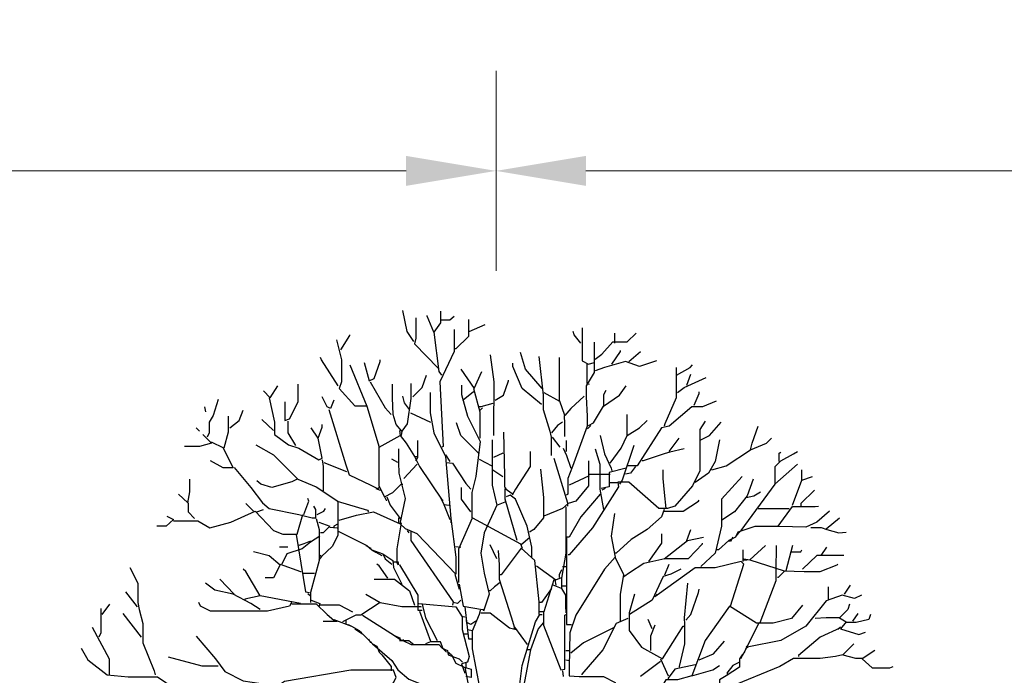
# Model space of a CAD drawing. Header units: metres. Extents: x 184432 to 189351, y 346610 to 348484.
# Tile 17 of 63: x 188912.69 to 188922.55, y 348439.78 to 348446.34. Entities that reach past the tile are written whole.
import ezdxf

# ---------------------------------------------------------------- set-up
doc = ezdxf.new("R2010")
doc.units = ezdxf.units.M
doc.header["$PDMODE"] = 35
doc.header["$PDSIZE"] = 0.075
doc.layers.add('B-ME-GR-BOOM-SD', color=90, linetype='Continuous', lineweight=25)
doc.layers.add('X-XX-AL-DETAIL1-M', color=7, linetype='Continuous', lineweight=18)
doc.styles.add('NLCS-ISO-ANNOTATIEF-T18', font='NLCS-ISO.ttf', dxfattribs={"height": 1.8})
doc.dimstyles.new('NLCS-ANNOTATIEF-T18-PIJL_L2_H0', dxfattribs={"dimtxt": 2.5, "dimasz": 1.8, "dimexe": 2, "dimexo": 2, "dimgap": 0.7, "dimtad": 1, "dimzin": 0, "dimdsep": 46, "dimtxsty": 'NLCS-ISO-ANNOTATIEF-T18', "dimcen": 0, "dimdle": 2, "dimclrd": 256, "dimclre": 256, "dimclrt": 10, "dimaunit": 2, "dimadec": 0, "dimazin": 0, "dimtfac": 1, "dimtdec": 3, "dimtofl": 0, "dimtmove": 0, "dimatfit": 3, "dimfxl": 2, "dimfxlon": 1, "dimtfillclr": 256, "dimtolj": 1, "dimtzin": 0, "dimlwd": -1, "dimlwe": -1, "dimarcsym": 0})

# ---------------------------------------------------------------- blocks, each defined once
blk = doc.blocks.new('*D83')
at = {"layer": 'Defpoints', "color": 0, "transparency": 16777216}
for p in [(188898.0873, 348444.8308), (188898.0873, 348434.2737), (188917.4566, 348426.8231)]:
    blk.add_point(p, dxfattribs=at)
at = {"layer": 'X-XX-AL-DETAIL1-M', "transparency": 16777216}
for p, q in [((188898.0873, 348443.8308), (188898.0873, 348445.8308)), ((188917.4566, 348443.8308), (188917.4566, 348445.8308)), ((188916.5566, 348444.8308), (188898.9873, 348444.8308))]:
    blk.add_line(p, q, dxfattribs=at)
for points in [[(188898.9873, 348444.9808), (188898.9873, 348444.6808), (188898.0873, 348444.8308)], [(188916.5566, 348444.9808), (188916.5566, 348444.6808), (188917.4566, 348444.8308)]]:
    blk.add_solid(points, dxfattribs=at)
at = {"layer": 'X-XX-AL-DETAIL1-M', "color": 10, "transparency": 16777216, "insert": (188907.029, 348445.7658), "char_height": 0.9, "attachment_point": 5, "style": 'NLCS-ISO-ANNOTATIEF-T18'}
blk.add_mtext('\\A1;Ruigte', dxfattribs=at)
blk = doc.blocks.new('*D84')
at = {"layer": 'Defpoints', "color": 0, "transparency": 16777216}
for p in [(188917.4566, 348444.8308), (188917.4566, 348426.8231), (188943.2266, 348426.809)]:
    blk.add_point(p, dxfattribs=at)
at = {"layer": 'X-XX-AL-DETAIL1-M', "transparency": 16777216}
for p, q in [((188917.4566, 348443.8308), (188917.4566, 348445.8308)), ((188943.2266, 348443.8308), (188943.2266, 348445.8308)), ((188942.3266, 348444.8308), (188918.3566, 348444.8308))]:
    blk.add_line(p, q, dxfattribs=at)
for points in [[(188918.3566, 348444.9808), (188918.3566, 348444.6808), (188917.4566, 348444.8308)], [(188942.3266, 348444.9808), (188942.3266, 348444.6808), (188943.2266, 348444.8308)]]:
    blk.add_solid(points, dxfattribs=at)
at = {"layer": 'X-XX-AL-DETAIL1-M', "color": 10, "transparency": 16777216, "insert": (188930.3416, 348445.6308), "char_height": 0.9, "attachment_point": 5, "style": 'NLCS-ISO-ANNOTATIEF-T18'}
blk.add_mtext('\\A1;Bos', dxfattribs=at)
blk = doc.blocks.new('SGR-BOOM_S02_D_ZIJ-D')
at = {"flags": 128}
for points in [[(-0.7651, 11.1487), (-0.8324, 11.2495), (-0.8744, 11.4597)], [(-0.4961, 11.4513), (-0.4961, 11.3336), (-0.5633, 11.2411), (-0.6306, 11.4009), (-0.6306, 11.4093)], [(-0.7441, 11.3841), (-0.7441, 11.1823), (-0.7567, 11.1234), (-0.5213, 10.8796)], [(-0.4877, 11.3631), (-0.4036, 11.3631), (-0.3615, 11.4009)], [(-0.2186, 11.3673), (-0.2186, 11.1991), (-0.3447, 11.073), (-0.3531, 11.073)], [(-0.5633, 11.2411), (-0.5129, 10.846), (-0.4877, 10.8123)], [(-0.3615, 11.2664), (-0.3615, 11.0478), (-0.5045, 10.7451), (-0.4708, 10.0977), (-0.4792, 10.0893)], [(-0.2102, 11.2495), (-0.0504, 11.3168)], [(0.908, 11.1318), (0.8408, 11.2159), (0.8324, 11.2495)], [(0.9207, 11.2832), (0.9207, 10.9553), (0.9837, 10.9216), (1.0426, 10.9385)], [(-1.5386, 11.1655), (-1.4882, 10.9637), (-1.4882, 10.7451), (-1.5134, 10.6778), (-1.3537, 10.5055), (-1.2359, 10.5055)], [(-1.4966, 11.0646), (-1.4041, 11.2075), (-1.4041, 11.2159)], [(1.0426, 11.1402), (1.0426, 10.8376), (0.9627, 10.703), (0.9606, 10.5937), (0.9721, 10.4004), (0.9721, 10.2995), (0.824, 9.8959), (0.7777, 9.7782), (0.7777, 9.6184), (0.7651, 9.61)], [(1.051, 10.9721), (1.1182, 11.0225), (1.2275, 11.1444), (1.3705, 11.1444), (1.4629, 11.2327)], [(1.2486, 11.1318), (1.2486, 11.2327)], [(1.2191, 10.9216), (1.3032, 11.0478), (1.3032, 11.0562)], [(1.3873, 10.9469), (1.505, 11.0478)], [(-1.5218, 10.703), (-1.69, 10.9637), (-1.6984, 10.9889)], [(-1.2612, 10.9385), (-1.2107, 10.7535), (-1.1603, 10.7787), (-1.1014, 10.9469), (-1.1014, 10.9637)], [(0, 11.0141), (0.0378, 10.7451), (0.0357, 10.5433), (0.0347, 10.4592), (0.0347, 10.207)], [(0.5213, 10.6778), (0.3531, 10.8712), (0.3027, 11.0394)], [(0.4877, 10.9973), (0.5297, 10.6106), (0.5297, 10.4676), (0.597, 10.249), (0.6096, 10.1902), (0.6117, 10.1061), (0.6117, 10.0052)], [(0.5381, 10.6358), (0.6936, 10.5517), (0.6936, 10.9889)], [(1.6647, 10.9553), (1.4966, 10.8964), (1.3537, 10.9469), (1.1434, 10.888), (1.051, 10.8544)], [(-1.4041, 10.9132), (-1.2359, 10.5013), (-1.1098, 10.0893), (-0.8996, 10.207), (-0.8408, 10.1313), (-0.7567, 9.9968), (-0.7315, 9.9968)], [(-0.2943, 10.8712), (-0.1597, 10.6778), (-0.0841, 10.846)], [(0.5129, 10.5181), (0.3195, 10.6778), (0.227, 10.8964), (0.227, 10.9301)], [(0.9669, 10.9216), (0.9669, 10.7283), (0.9921, 10.7199)], [(1.8623, 10.888), (1.8623, 10.5853), (1.7488, 10.3247), (1.7404, 10.2995)], [(1.8665, 10.8123), (2.001, 10.888), (2.0263, 10.9132)], [(-1.2023, 10.7451), (-1.051, 10.4844), (-0.9921, 10.4172)], [(-0.7735, 10.5937), (-0.681, 10.6862), (-0.639, 10.8123)], [(0.0504, 10.5601), (0.1345, 10.6106), (0.185, 10.7535), (0.185, 10.7619)], [(1.8749, 10.6358), (1.9422, 10.6862), (2.1608, 10.7871)], [(1.9674, 10.7115), (2.0095, 10.8207)], [(-2.2701, 10.6526), (-2.2028, 10.5853), (-2.1272, 10.703)], [(-2.0557, 10.5433), (-2.0557, 10.3583), (-2.0095, 10.3751), (-1.9212, 10.5433), (-1.9212, 10.7199)], [(-0.7945, 10.7283), (-0.7945, 10.5769), (-0.8324, 10.3247), (-0.8828, 10.249), (-0.9417, 10.3163), (-0.9711, 10.4172), (-0.9774, 10.5853), (-0.9774, 10.7199)], [(-0.2859, 10.7115), (-0.2859, 10.619), (-0.227, 10.4004), (-0.1009, 10.1481), (-0.1429, 9.795), (-0.185, 9.6353), (-0.185, 9.383)], [(-0.1681, 10.6778), (-0.1051, 10.4424), (-0.1051, 10.1818)], [(0.9837, 10.3079), (1.0341, 10.3331), (1.135, 10.5013), (1.2948, 10.6106), (1.3621, 10.703)], [(1.1392, 10.5013), (1.1392, 10.619), (1.1603, 10.661)], [(-2.7241, 10.5685), (-2.7746, 10.4088), (-2.8124, 10.3415), (-2.8124, 10.2322), (-2.8334, 10.1902)], [(-2.2112, 10.5853), (-2.1608, 10.3415), (-2.1608, 10.2154), (-2.0179, 10.1145), (-1.917, 10.0809), (-1.7152, 9.9632), (-1.6815, 9.98), (-1.7236, 10.1818), (-1.6815, 10.2911), (-1.6815, 10.3163)], [(-1.5638, 10.5601), (-1.5975, 10.476), (-1.6311, 10.4929), (-1.6815, 10.5937)], [(-0.6011, 10.6358), (-0.6011, 10.434), (-0.5633, 10.2322), (-0.4456, 9.9968), (-0.3952, 9.3746), (-0.3447, 8.9879), (-0.3447, 8.8197), (-0.7315, 9.2233), (-0.8492, 9.2737), (-0.8996, 9.3242), (-0.8492, 9.5764), (-0.9122, 9.8286), (-0.9143, 9.9379), (-0.9143, 10.0725)], [(-0.8071, 10.4676), (-0.8576, 10.5349), (-0.8744, 10.6022)], [(-0.1681, 10.6442), (-0.269, 10.5601), (-0.2774, 10.5601)], [(0.9417, 10.6022), (0.8071, 10.476), (0.7483, 10.4088), (0.6978, 10.5517)], [(2.2617, 10.5517), (2.1272, 10.4929), (2.0179, 10.4929), (1.7908, 10.2995), (1.7152, 10.2827), (1.4714, 9.9043), (1.3789, 9.9043)], [(2.0431, 10.5097), (2.0935, 10.6274), (2.0935, 10.6442)], [(-2.8586, 10.4929), (-2.8502, 10.4424)], [(-2.6064, 10.2827), (-2.5139, 10.3583), (-2.4719, 10.4592)], [(-1.6143, 10.4676), (-1.4461, 9.9127), (-1.4125, 9.8118), (-1.1939, 9.7109), (-1.1266, 9.6773), (-1.1098, 9.6857)], [(0.0252, 10.5265), (-0.0925, 10.4929), (-0.1093, 10.4929)], [(-0.0757, 10.4844), (-0.1009, 10.4592)], [(-2.6232, 10.4004), (-2.6232, 10.2406), (-2.6652, 10.0809), (-2.7914, 10.1397)], [(-2.1692, 10.2574), (-2.2869, 10.3667)], [(-0.7987, 10.434), (-0.597, 10.3415)], [(0.7399, 10.4088), (0.7441, 10.3247), (0.7441, 10.1986)], [(1.2023, 9.9295), (1.3116, 10.0809), (1.3705, 10.207), (1.4966, 10.2827), (1.5722, 10.3583)], [(1.3705, 10.207), (1.3705, 10.4172)], [(-2.9427, 10.2827), (-2.9091, 10.249)], [(-2.0263, 10.3499), (-2.0263, 10.2322), (-1.9506, 10.1061)], [(-1.7236, 10.1818), (-1.7908, 10.2827)], [(-0.908, 10.2574), (-0.8996, 10.207)], [(-0.1177, 10.0304), (-0.2943, 10.207), (-0.3363, 10.3331)], [(0.7231, 10.3415), (0.6726, 10.3079), (0.6138, 10.2322)], [(2.1524, 10.3499), (2.0977, 10.2658), (2.0977, 9.8539), (2.0263, 9.7025), (1.8497, 9.5007), (1.774, 9.4755), (1.69, 9.4755), (1.3873, 9.7404), (1.278, 9.7404), (1.2864, 9.6941), (1.0257, 9.2821), (0.7903, 9.0131), (0.7819, 9.0131)], [(1.0089, 10.3079), (0.9753, 10.2742)], [(2.1103, 10.1649), (2.1944, 10.207), (2.3121, 10.3415)], [(2.6064, 10.0641), (2.6232, 10.1313), (2.6821, 10.2995)], [(-2.8755, 10.2154), (-2.7914, 10.1313), (-2.9091, 10.0977), (-3.0604, 10.0977)], [(-0.8828, 10.249), (-0.8912, 10.207)], [(-0.7273, 10.1565), (-0.7273, 9.9884), (-0.7483, 9.9548)], [(0.021, 10.1649), (0.0189, 9.8623), (0.0189, 9.7109), (0.0673, 9.5091), (0.1513, 9.5428)], [(0.1345, 10.2406), (0.1429, 9.8034), (0.1429, 9.6941), (0.1597, 9.6773)], [(0.6222, 10.1902), (0.6978, 10.0893)], [(0.7651, 10.0472), (0.7651, 10.1565)], [(1.1014, 10.207), (1.1434, 10.022), (1.2107, 9.8791), (1.2191, 9.8539)], [(1.7908, 10.0472), (1.8917, 10.1818)], [(2.2953, 10.1649), (2.2533, 9.9463), (2.186, 9.8286), (2.0515, 9.7362)], [(2.2196, 9.8623), (2.3626, 9.9043), (2.6064, 10.0641), (2.7661, 10.1313), (2.8166, 10.1818)], [(-2.6737, 10.0809), (-2.5728, 9.8833), (-2.6737, 9.8833), (-2.7998, 9.9548)], [(-2.3458, 10.1145), (-2.1692, 10.0136), (-1.9254, 9.7698), (-1.7404, 9.6941), (-1.526, 9.5512), (-1.526, 9.2065), (-1.5807, 9.0972), (-1.69, 8.9963), (-1.7068, 9.0047)], [(-1.114, 10.0893), (-1.114, 9.7025), (-1.0594, 9.5932), (-0.9753, 9.6353), (-0.8912, 9.7193), (-0.8744, 9.7193)], [(0.7315, 10.0809), (0.7651, 10.0052), (0.8071, 9.8791)], [(1.051, 10.0725), (1.0972, 9.9211), (1.0972, 9.6689), (1.135, 9.4671)], [(1.4377, 10.1061), (1.32, 9.7614), (1.2948, 9.7193)], [(1.9422, 10.0725), (1.7992, 10.0388), (1.7404, 10.022), (1.5302, 9.9548), (1.5218, 9.9548)], [(-1.6815, 9.9632), (-1.6731, 9.8959), (-1.6731, 9.6521)], [(-0.9248, 9.9379), (-0.9837, 9.9716)], [(-0.7567, 9.9968), (-0.7062, 9.8959), (-0.4792, 9.5596), (-0.4708, 9.5596)], [(-0.4456, 10.0136), (-0.4036, 9.9463)], [(-0.1093, 9.9716), (0.0168, 9.9043)], [(0.1261, 10.0304), (0.0336, 9.9884)], [(0.3994, 10.0472), (0.3994, 9.8959), (0.2522, 9.6689), (0.2186, 9.61)], [(0.639, 9.98), (0.7735, 9.5344), (0.7735, 9.5007)], [(2.4635, 9.1981), (2.4887, 9.2317), (2.5139, 9.2569), (2.8544, 9.7193), (2.8544, 9.8959), (2.9091, 9.9548), (3.0352, 10.022), (3.0772, 10.0472)], [(2.8923, 9.9463), (2.8923, 10.0304), (2.9091, 10.0388)], [(-2.5643, 9.8875), (-2.3962, 9.6857), (-2.2785, 9.5344), (-2.2112, 9.4755), (-1.917, 9.4167), (-1.7824, 9.383), (-1.7446, 9.383), (-1.7446, 9.4671), (-1.7656, 9.5007)], [(-1.6647, 9.9379), (-1.4377, 9.8455)], [(-0.7315, 9.9211), (-0.866, 9.7782)], [(-0.4372, 9.9379), (-0.3783, 9.9295), (-0.2438, 9.7277), (-0.1934, 9.6689)], [(0.0252, 9.8623), (0.1261, 9.795)], [(0.5045, 9.8707), (0.5339, 9.5848), (0.5339, 9.383), (0.4372, 9.2653), (0.3952, 9.2401)], [(0.9837, 9.9548), (0.9837, 9.7025), (0.8576, 9.5512), (0.7819, 9.526), (0.7735, 9.5344)], [(1.3621, 9.8791), (1.1897, 9.837), (1.1897, 9.6941), (1.1098, 9.6773)], [(1.4545, 9.8959), (1.4041, 9.8286), (1.3537, 9.8202)], [(1.7614, 9.4755), (1.7467, 9.6353), (1.7309, 9.7782), (1.7309, 9.8623)], [(2.8502, 9.7193), (3.0772, 9.9211)], [(3.1193, 9.7614), (3.1193, 9.8623)], [(-3.1193, 9.6184), (-3.0268, 9.5344), (-3.0058, 9.6437), (-3.0058, 9.7698)], [(-1.9338, 9.7698), (-1.9842, 9.7446), (-2.186, 9.6857), (-2.2953, 9.7193), (-2.3373, 9.753)], [(0.9921, 9.8034), (0.7903, 9.7109)], [(0.9921, 9.8202), (1.2023, 9.8202)], [(2.5223, 9.795), (2.3163, 9.568), (2.3163, 9.299), (2.2533, 9.0299), (2.1103, 8.8954)], [(2.6316, 9.7698), (2.5728, 9.6016), (2.4467, 9.4419), (2.3205, 9.3578)], [(3.0268, 9.5091), (3.1193, 9.7614), (3.2286, 9.795)], [(-1.1434, 9.6773), (-1.1014, 9.6605)], [(-0.1934, 9.4419), (-0.2859, 9.568), (-0.2859, 9.6857)], [(0.269, 9.156), (0.1513, 9.568), (0.1513, 9.6773), (0.2186, 9.6269)], [(1.1519, 9.6773), (1.1182, 9.6605)], [(1.278, 9.732), (1.1939, 9.732)], [(3.2454, 9.6605), (3.1109, 9.526), (3.1109, 9.5007)], [(-1.8665, 9.4167), (-1.8161, 9.5512), (-1.8245, 9.5764)], [(-1.0594, 9.5932), (-1.0426, 9.5596), (-1.0341, 9.5596)], [(-1.0341, 9.5932), (-1.0005, 9.5091), (-0.8996, 9.3746), (-0.8912, 9.3746)], [(-0.4961, 9.5848), (-0.4624, 9.5176), (-0.4036, 9.3662)], [(0.4162, 8.9879), (0.4162, 9.0888), (0.3699, 9.299), (0.2522, 9.568), (0.2018, 9.61), (0.1597, 9.5932)], [(1.1014, 9.6184), (0.908, 9.3914), (0.7903, 9.1897), (0.7651, 9.1897)], [(2.5643, 9.5848), (2.64, 9.6016), (2.7073, 9.6437)], [(-3.0226, 9.5344), (-3.0226, 9.4419), (-2.9595, 9.3746)], [(-2.371, 9.4503), (-2.4467, 9.526)], [(-2.3373, 9.4419), (-2.2701, 9.4671)], [(-1.732, 9.4167), (-1.6647, 9.4503), (-1.6479, 9.4755)], [(-1.5302, 9.5512), (-1.2275, 9.4587), (-1.2191, 9.4419)], [(-0.4624, 9.5176), (-0.412, 9.5091)], [(0.0673, 9.5091), (-0.0589, 9.2317), (-0.0925, 9.0299), (-0.0589, 8.8281), (-0.0084, 8.6179), (-0.0673, 8.4498)], [(0.7819, 9.526), (0.7231, 9.4755), (0.5381, 9.3998), (0.5297, 9.3998)], [(0.7567, 9.4923), (0.7567, 9.0299), (0.7147, 8.7777), (0.7147, 8.6768), (0.6306, 8.7104)], [(1.7404, 9.4671), (1.7152, 9.3914), (1.5722, 9.2653), (1.4125, 9.1644), (1.2612, 9.0299), (1.2528, 9.0299)], [(1.7404, 9.4503), (1.9338, 9.4503), (2.0851, 9.5512), (2.0935, 9.5596)], [(2.6821, 9.4755), (2.9932, 9.4755)], [(2.8839, 9.299), (3.0268, 9.4965), (3.2538, 9.4965), (3.2874, 9.5007)], [(-3.237, 9.3998), (-3.1697, 9.3662), (-3.2454, 9.299), (-3.3379, 9.299)], [(-3.1697, 9.3536), (-2.9259, 9.3536), (-2.8082, 9.2821), (-2.598, 9.341), (-2.3542, 9.4503), (-2.1692, 9.2569), (-2.0767, 9.2191), (-1.9338, 9.2191), (-1.8749, 9.4167)], [(-1.7404, 9.3746), (-1.711, 9.2653), (-1.711, 8.9542), (-1.7992, 8.6347), (-1.7992, 8.5338)], [(-1.5134, 9.3578), (-1.3368, 9.4083), (-1.1687, 9.4419), (-0.8996, 9.3242)], [(-0.9164, 9.383), (-0.9164, 9.3326)], [(-0.3952, 9.3746), (-0.3952, 9.3326)], [(-0.3153, 8.7356), (-0.3153, 9.0719), (-0.1766, 9.383), (0.3027, 9.1224), (0.3195, 9.0804)], [(1.2443, 9.4251), (1.2107, 9.1981), (1.2528, 8.9879)], [(3.3967, 9.4503), (3.2706, 9.341), (3.1613, 9.2905), (2.8923, 9.2947), (2.6484, 9.2947), (2.4803, 9.2401), (2.4551, 9.1897), (2.3878, 9.156), (2.2869, 9.0635), (2.2701, 9.0635)], [(3.3631, 9.2737), (3.4976, 9.383)], [(-1.7152, 9.341), (-1.6059, 9.299), (-1.6731, 9.2317), (-1.6984, 9.2317)], [(-1.6059, 9.2905), (-1.5302, 9.2821)], [(-1.5218, 9.3242), (-1.5638, 9.299), (-1.5638, 9.2905)], [(-0.8912, 9.3326), (-0.9333, 9.0719), (-0.9333, 8.9374), (-0.9753, 8.9374)], [(3.2118, 9.2863), (3.3126, 9.2863), (3.3715, 9.2653), (3.4892, 9.2317), (3.5649, 9.2401)], [(-1.7068, 9.1981), (-1.7992, 9.1392), (-1.8833, 9.0719), (-2.0347, 9.0215), (-2.0851, 8.9206)], [(-1.9422, 9.2149), (-1.8497, 8.6431), (-1.8077, 8.6347)], [(-1.5218, 9.2485), (-1.2359, 9.1056), (-1.1855, 9.0635), (-1.0762, 9.0215), (-1.051, 8.971), (-0.9837, 8.9206)], [(-0.8324, 9.2569), (-0.8156, 9.2317)], [(-0.7945, 9.2485), (-0.7945, 9.156), (-0.3699, 8.5423), (-0.3783, 8.5086)], [(0.3952, 9.1812), (0.3111, 9.114)], [(0.7651, 9.1897), (0.7651, 8.5927), (0.7651, 8.3152), (0.8156, 8.3152)], [(1.5891, 8.9458), (1.7194, 9.1308), (1.7194, 9.2233)], [(1.7404, 8.971), (1.9758, 9.156), (2.1356, 9.1897)], [(1.9674, 9.156), (2.0095, 9.2653)], [(2.4298, 9.1897), (2.4046, 9.1476), (2.3878, 9.1476)], [(-2.1103, 9.093), (-2.0263, 9.093)], [(-1.7992, 9.1476), (-1.8665, 9.1224), (-1.917, 9.1056)], [(-1.2443, 9.1056), (-1.1939, 9.0804)], [(-0.3447, 9.0972), (-0.2943, 9.0888)], [(0.0673, 8.971), (0, 9.114)], [(0.4919, 8.4161), (0.4919, 8.5423), (0.4456, 8.9542), (0.3111, 9.0804), (0.1093, 8.8113), (0.1009, 8.8113)], [(1.3368, 8.7945), (1.3957, 8.8365), (1.5386, 8.929), (1.7488, 8.9753), (1.9842, 8.9753), (2.1272, 9.1224), (2.1272, 9.1308)], [(2.7577, 9.1056), (2.598, 8.9626), (2.9427, 8.8533), (3.1445, 8.8449), (3.3042, 8.8449), (3.4724, 8.9122), (3.4808, 8.9206)], [(2.8628, 9.1056), (2.8607, 8.8533), (2.8607, 8.7524), (2.6989, 8.3321)], [(3.0268, 9.1056), (2.9595, 8.8533)], [(3.3126, 9.0047), (3.3715, 9.0888)], [(-2.371, 9.0467), (-2.2112, 9.0047), (-2.1019, 8.9122), (-2.1692, 8.7819), (-2.2533, 8.7819)], [(-1.69, 8.9963), (-1.7152, 8.9626)], [(-1.1855, 9.0635), (-1.1434, 9.0383), (-1.0846, 9.0047)], [(-1.0762, 9.0215), (-0.9753, 8.9542), (-0.9669, 8.887), (-0.8828, 8.7188)], [(0.0799, 9.0551), (0.0904, 8.9122), (0.0904, 8.7693), (0.2102, 8.3909), (0.2438, 8.2816), (0.2354, 8.2732)], [(1.3032, 8.3489), (1.3032, 8.6179), (1.3368, 8.8113), (1.2528, 8.9879), (1.1434, 8.8702), (0.8576, 8.4077), (0.7987, 8.2312), (0.7903, 7.8865), (0.7903, 7.8024), (0.8912, 7.794), (1.135, 7.794), (1.2528, 7.7351), (1.2528, 7.7267)], [(2.5307, 9.0635), (2.5307, 8.9458)], [(2.5391, 8.971), (2.598, 8.9626)], [(3.0184, 9.0425), (3.1109, 9.0425), (3.1193, 9.0635)], [(3.5397, 9.0047), (3.2706, 9.0047), (3.1277, 8.8702)], [(-3.6069, 8.887), (-3.527, 8.7272), (-3.527, 8.5338), (-3.5144, 8.4666), (-3.4766, 8.3237), (-3.4766, 8.1303), (-3.3631, 7.8528), (-3.3547, 7.8108)], [(-2.1019, 8.9206), (-1.9001, 8.8449), (-1.8917, 8.8449)], [(-1.0257, 8.7777), (-1.1098, 8.9038), (-1.135, 8.9206)], [(-0.9248, 8.9458), (-0.9164, 8.9122), (-0.9333, 8.9374)], [(-0.908, 8.9122), (-0.7231, 8.6095), (-0.7231, 8.4582), (-0.681, 8.4582)], [(0.4624, 8.9038), (0.6558, 8.7609), (0.7147, 8.7861)], [(0.7231, 8.8954), (0.7651, 8.8954)], [(2.4046, 8.5002), (2.5391, 8.9206), (2.5139, 8.9458), (2.2533, 8.8828), (2.0515, 8.8828), (1.6731, 8.6095), (1.6647, 8.6179)], [(1.7488, 8.8113), (1.7908, 8.9206)], [(2.5391, 8.9626), (2.5728, 8.9626)], [(-2.3037, 8.6011), (-2.4467, 8.8449), (-2.4719, 8.8702)], [(-1.8833, 8.8281), (-1.7572, 8.8281)], [(-0.3531, 8.8197), (-0.3195, 8.702), (-0.3111, 8.6684)], [(0.7147, 8.8617), (0.6894, 8.8113), (0.6894, 8.7861)], [(1.9086, 8.8702), (1.8077, 8.8197), (1.732, 8.7945), (1.6227, 8.5591), (1.3957, 8.4161)], [(2.9427, 8.8449), (2.8839, 8.7861), (2.8755, 8.7861)], [(-2.3037, 8.4666), (-2.3962, 8.5254), (-2.5728, 8.6179), (-2.7577, 8.66), (-2.8502, 8.7272)], [(-2.5643, 8.6179), (-2.7073, 8.7693)], [(-1.1603, 8.7693), (-0.9585, 8.7693), (-0.8071, 8.6516), (-0.7567, 8.5086)], [(-0.3111, 8.7188), (-0.269, 8.5002), (-0.0757, 8.4666), (-0.0673, 8.4666)], [(0.1009, 8.7356), (0.042, 8.6936), (0, 8.6516), (-0.0084, 8.6516)], [(0.639, 8.7609), (0.5381, 8.4414), (0.4961, 8.4414)], [(0.6138, 8.6768), (0.5129, 8.5338), (0.4961, 8.5338)], [(0.6474, 8.7609), (0.6558, 8.7104)], [(0.7147, 8.6768), (0.7525, 8.6095), (0.7525, 8.5002), (0.7567, 8.433)], [(0.7231, 8.702), (0.7567, 8.702)], [(1.9758, 8.7272), (1.9422, 8.3825), (1.9464, 8.3152), (1.9464, 8.1219), (1.8917, 7.8949), (1.8917, 7.8865)], [(3.3883, 8.5675), (3.3883, 8.6936)], [(3.5481, 8.6179), (3.6069, 8.7104)], [(-3.5312, 8.4918), (-3.649, 8.6431)], [(-1.9001, 8.5254), (-2.3037, 8.6011), (-2.4551, 8.5675), (-2.4551, 8.5591)], [(-1.8245, 8.6263), (-1.7992, 8.6011)], [(-1.2443, 8.6179), (-1.1014, 8.5338), (-1.2948, 8.4077), (-1.3452, 8.4077), (-1.4798, 8.3405)], [(1.4461, 8.6179), (1.3915, 8.433), (1.3915, 8.2564), (1.5134, 8.0882), (1.7236, 7.9705), (1.9338, 8.2984), (1.9422, 8.2984)], [(1.6731, 8.6095), (1.6479, 8.5927)], [(1.959, 8.3573), (2.0095, 8.4161), (2.0851, 8.6347), (2.0935, 8.6684)], [(3.7162, 8.6095), (3.649, 8.5759), (3.5228, 8.6095), (3.3631, 8.5507), (3.1613, 8.2984), (2.9091, 8.1555), (2.5728, 8.0882), (2.5643, 8.0966)], [(-3.8844, 8.4161), (-3.8087, 8.517)], [(-1.9842, 8.5423), (-2.0095, 8.5002), (-2.2281, 8.4498), (-2.7998, 8.4498), (-2.9007, 8.5002), (-2.9175, 8.5338)], [(-1.9842, 8.5212), (-1.7404, 8.5212), (-1.6311, 8.4161), (-1.5638, 8.3573), (-1.5638, 8.3405)], [(-1.7908, 8.5591), (-1.7068, 8.5254), (-1.7152, 8.4918)], [(-1.7068, 8.5128), (-1.5134, 8.5128), (-1.3789, 8.4414)], [(-1.1014, 8.5338), (-0.8828, 8.496), (-0.6978, 8.496), (-0.6894, 8.4918)], [(-0.7147, 8.5254), (-0.3447, 8.4918), (-0.2817, 8.3909), (-0.2817, 8.2648), (-0.2102, 7.9958), (-0.227, 7.9369), (-0.2859, 7.9201), (-0.2522, 7.8276)], [(-0.681, 8.517), (-0.6474, 8.3825), (-0.5297, 8.1555)], [(-0.2943, 8.5591), (-0.3279, 8.5254), (-0.3699, 8.5338)], [(-0.2522, 8.4918), (-0.2186, 8.1723), (-0.185, 8.1723)], [(3.1277, 8.5086), (3.0184, 8.3741), (2.8334, 8.3279), (2.6652, 8.3279), (2.3962, 8.5002), (2.1524, 8.1555), (2.0179, 7.8024), (1.8749, 7.7603), (1.7572, 7.7603), (1.6815, 7.6342)], [(3.5985, 8.517), (3.5817, 8.4666), (3.4976, 8.3825), (3.5649, 8.3405), (3.506, 8.2732), (3.691, 8.2144), (3.7583, 8.2396)], [(-3.897, 8.475), (-3.897, 8.2312), (-3.918, 8.1891)], [(-3.4892, 8.1891), (-3.6742, 8.4245)], [(-1.278, 8.4077), (-0.9585, 8.2059), (-0.908, 8.1807), (-0.8996, 8.1723)], [(-0.7062, 8.4498), (-0.597, 8.1471)], [(-0.2859, 8.3993), (-0.2522, 8.3909)], [(-0.2438, 8.3993), (-0.2354, 8.3237)], [(-0.1009, 8.4582), (-0.1093, 8.4161), (-0.1808, 8.248), (-0.1808, 8.0714), (-0.0715, 7.4913), (-0.0715, 7.2559), (0, 7.2727), (0.1681, 7.445), (0.2606, 7.445), (0.227, 7.1718), (0.0925, 6.8439), (0.0336, 6.9112), (0.0252, 6.9616)], [(-0.0925, 8.433), (0, 8.433), (0.1934, 8.2816), (0.2606, 8.2648)], [(0.1766, 7.4408), (0.2354, 7.4997), (0.2774, 7.5586), (0.3195, 7.9033), (0.454, 8.3405), (0.4961, 8.4161), (0.5213, 8.4161)], [(0.5339, 8.4414), (0.5339, 8.3068), (0.7062, 7.8612), (0.7483, 7.8696), (0.7483, 8.4077), (0.7567, 8.4161)], [(3.2538, 8.3783), (3.3631, 8.3846), (3.4976, 8.3846)], [(3.8087, 8.4161), (3.7919, 8.3657), (3.6658, 8.3363), (3.5649, 8.3363)], [(3.6321, 8.3489), (3.6826, 8.4245)], [(-3.9853, 8.29), (-3.8129, 7.9705), (-3.8129, 7.8108)], [(-1.5302, 8.3447), (-1.6731, 8.3447)], [(-1.5638, 8.3657), (-1.3873, 8.2984), (-1.3116, 8.2564), (-1.2864, 8.2312)], [(-1.4461, 8.3573), (-1.4461, 8.3237)], [(-1.4209, 8.3152), (-1.3873, 8.2984)], [(-0.1429, 8.3489), (-0.1934, 8.3152), (-0.227, 8.3321)], [(0.2438, 8.29), (0.3699, 8.1135)], [(0.5297, 8.3321), (0.4792, 8.2732), (0.4036, 8.063), (0.3699, 8.063)], [(1.2359, 8.2816), (0.9333, 8.1303), (0.8071, 8.0294)], [(1.3789, 8.3741), (1.2612, 8.3237), (1.1266, 8.063), (0.9164, 7.8192), (0.9164, 7.8108)], [(1.6227, 8.2732), (1.5807, 8.3657)], [(1.6479, 8.3068), (1.6059, 8.1975), (1.6059, 8.0546)], [(2.6905, 8.3321), (2.5559, 8.063), (2.5055, 7.9705)], [(3.506, 8.2816), (3.3042, 8.1891), (3.0856, 8.0042), (3.0856, 7.9958)], [(3.506, 8.29), (3.4808, 8.2648)], [(-2.9427, 8.1975), (-2.7493, 7.9705), (-2.6568, 7.8444), (-2.4719, 7.7519), (-2.2028, 7.7099), (-2.1608, 7.7057), (-2.0767, 7.7057), (-2.0767, 7.7351)], [(-1.3537, 8.2732), (-1.278, 8.2228), (-1.1771, 8.1219), (-0.9837, 7.9537), (-0.9248, 7.8612), (-0.8156, 7.7687), (-0.6054, 7.6847), (-0.4624, 7.6006), (-0.185, 7.382)], [(-0.9585, 8.2059), (-0.8828, 8.1555), (-0.866, 8.1639)], [(-0.2606, 8.2228), (-0.227, 8.2228)], [(-0.227, 8.2648), (-0.1766, 8.2564)], [(-1.2191, 8.1723), (-1.2023, 8.1387), (-1.1855, 8.1387)], [(-1.1771, 8.1219), (-1.135, 8.0966), (-1.1098, 8.0378), (-1.0846, 8.0126), (-0.9921, 7.8949), (-0.9921, 7.8528)], [(-0.908, 8.1555), (-0.8156, 8.1555), (-0.7651, 8.1135)], [(-0.8744, 8.1555), (-0.7903, 8.1135), (-0.5129, 8.1135), (-0.4792, 8.0798), (-0.4288, 8.0546), (-0.4204, 8.0126), (-0.3111, 7.9705), (-0.2774, 7.9369)], [(-0.4372, 8.0378), (-0.4708, 8.0714), (-0.4961, 8.1429), (-0.597, 8.1429), (-0.6474, 8.1219)], [(2.0935, 7.9621), (2.2365, 8.021), (2.3458, 8.1471)], [(2.5812, 8.0882), (2.5559, 8.0714)], [(3.6406, 8.1219), (3.5312, 8.0126), (3.6574, 7.9789), (3.7246, 7.9789)], [(-4.0946, 8.0798), (-4.0273, 7.9621), (-3.8339, 7.8108), (-3.6237, 7.7898), (-3.3295, 7.7898), (-2.9763, 7.5501), (-2.825, 7.4661), (-2.8334, 7.4324), (-3.0268, 7.3988), (-3.2118, 7.4408)], [(-2.7241, 7.8991), (-2.8839, 7.8991), (-3.2202, 7.9873)], [(-0.4288, 8.0462), (-0.3868, 8.0126), (-0.3447, 7.9285), (-0.2606, 7.8865), (-0.1892, 7.8696), (-0.1892, 7.7856), (-0.2438, 7.794)], [(0.4036, 8.063), (0.3111, 7.567), (0.2859, 7.5754)], [(0.7567, 8.0546), (0.7987, 8.0546)], [(3.5312, 8.0126), (3.4556, 7.9958), (3.3042, 7.9747), (3.0352, 7.9747), (2.9007, 7.8949), (2.3962, 7.6889), (2.0599, 7.6952), (1.9001, 7.6952), (1.69, 7.6258), (1.5638, 7.5501)], [(2.5475, 8.0378), (2.5223, 8.0126), (2.4971, 7.9705), (2.4971, 7.8865), (2.3626, 7.8024), (2.2953, 7.7603), (2.2953, 7.7015)], [(3.8507, 8.0546), (3.7246, 7.9705), (3.8255, 7.8822), (4.0021, 7.8822), (4.0357, 7.8949)], [(-0.2522, 7.8865), (-0.1724, 7.4661), (-0.1724, 7.3484), (-0.1429, 7.3147), (-0.1429, 6.8859), (-0.2018, 6.9027), (-0.4288, 7.3904), (-0.4792, 7.4072), (-0.5717, 7.5249)], [(-0.2438, 7.9285), (-0.2438, 7.8865)], [(0.7567, 7.9621), (0.7903, 7.9537)], [(1.7068, 7.9453), (1.505, 7.794)], [(1.7068, 7.9705), (1.7824, 7.8024)], [(2.0515, 7.9117), (1.8497, 7.8696), (1.7824, 7.7772), (1.7824, 7.7687)], [(2.0179, 7.8024), (2.2281, 7.8612), (2.2953, 7.9033)], [(2.4971, 7.9369), (2.4298, 7.9033), (2.371, 7.8276), (2.3794, 7.8108)], [(-1.4629, 7.2222), (-1.278, 7.2811), (-1.2191, 7.3736), (-1.1014, 7.6342), (-0.9669, 7.7351), (-0.9417, 7.7856), (-0.9669, 7.857), (-1.3957, 7.857), (-2.0599, 7.7435), (-2.1103, 7.7099)], [(0.7231, 7.8528), (0.7315, 7.794)]]:
    blk.add_lwpolyline(points, dxfattribs=at)

msp = doc.modelspace()

# ---------------------------------------------------------------- block references
at = {"layer": 'B-ME-GR-BOOM-SD'}
msp.add_blockref('SGR-BOOM_S02_D_ZIJ-D', (188917.3978, 348431.9752), dxfattribs=at)

# ---------------------------------------------------------------- dimensions: what is measured, and where the dimension line sits
at = {"layer": 'X-XX-AL-DETAIL1-M'}
for base, p1, p2, text, picture, middle in [((188898.0873, 348444.8308), (188917.4566, 348426.8231), (188898.0873, 348434.2737), 'Ruigte', '*D83', (188907.029, 348444.8308)), ((188917.4566, 348444.8308), (188943.2266, 348426.809), (188917.4566, 348426.8231), 'Bos', '*D84', (188930.3416, 348444.8308))]:
    dim = msp.add_linear_dim(base=base, p1=p1, p2=p2, text=text, dimstyle='NLCS-ANNOTATIEF-T18-PIJL_L2_H0', dxfattribs=at)
    dim.commit()
    dim.dimension.update_dxf_attribs({"geometry": picture, "text_midpoint": middle, "dimtype": 160})

doc.saveas('drawing.dxf')
